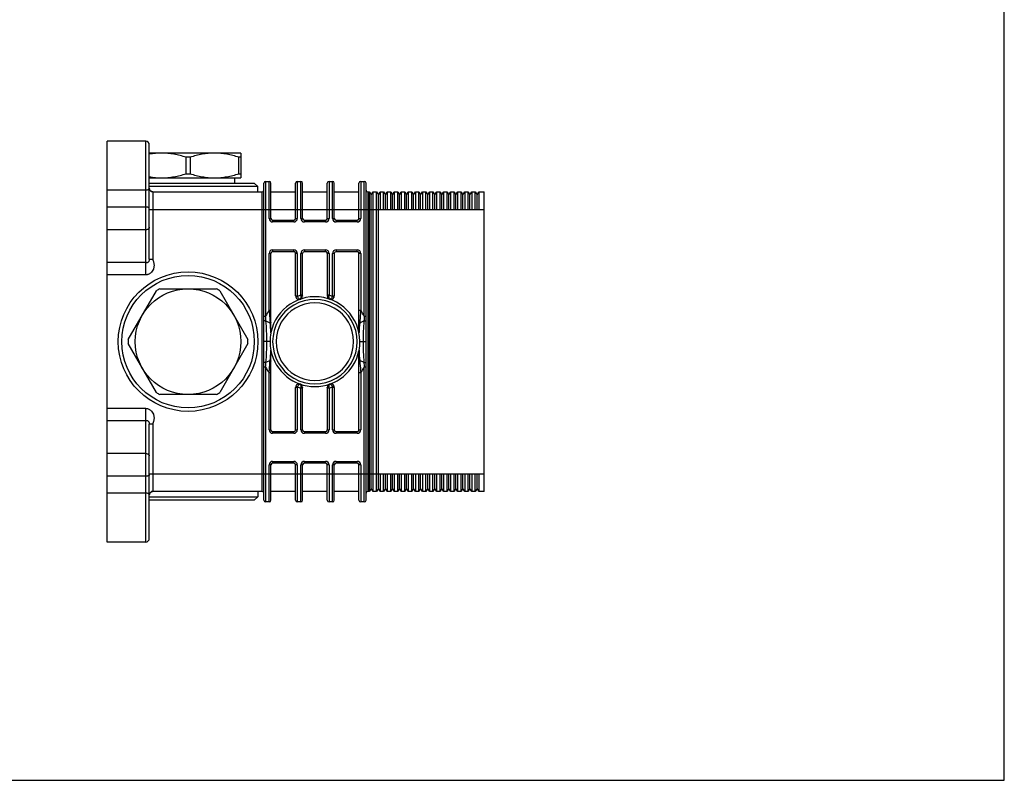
# Model space of a CAD drawing. Header units: millimetres. Extents: x 0 to 559, y 0 to 432.
# Tile 11 of 12: x 279 to 559, y 0 to 216. Entities that reach past the tile are written whole.
import ezdxf

# ---------------------------------------------------------------- set-up
doc = ezdxf.new("R2010")
doc.units = ezdxf.units.MM
doc.header["$LTSCALE"] = 30.734
doc.layers.get('0').update_dxf_attribs({"linetype": 'CONTINUOUS'})

msp = doc.modelspace()

# ---------------------------------------------------------------- linework, layer by layer
at = {"color": 7, "linetype": 'CONTINUOUS'}
for p, q in [((558.8, 0), (558.8, 431.8)), ((304.18, 67.64), (304.18, 181.39)), ((315.18, 181.39), (304.18, 181.39)), ((315.18, 143.45), (315.18, 181.39)), ((316.18, 147.93), (316.18, 180.39)), ((342.18, 178.01), (316.18, 178.01)), ((316.19, 177.71), (316.18, 177.7)), ((316.19, 177.71), (316.18, 177.71)), ((326.61, 172.17), (326.61, 176.86)), ((327.75, 176.86), (326.61, 176.86)), ((327.75, 176.86), (327.75, 172.17)), ((341.61, 172.17), (341.61, 176.86)), ((342.18, 176.86), (341.61, 176.86)), ((342.18, 178.01), (342.18, 171.01)), ((316.18, 171.01), (342.18, 171.01)), ((326.61, 172.17), (327.75, 172.17)), ((340.38, 171.01), (340.38, 169.51)), ((341.61, 172.17), (342.18, 172.17)), ((316.18, 169.51), (345.98, 169.51)), ((346.98, 168.51), (316.18, 168.51)), ((345.98, 169.51), (346.98, 168.51)), ((346.98, 167.01), (346.98, 168.51)), ((348.68, 79.51), (348.68, 169.51)), ((349.18, 170.01), (349.18, 131.73)), ((349.18, 170.01), (350.18, 170.01)), ((350.18, 159.49), (350.18, 170.01)), ((350.68, 159.49), (350.68, 169.51)), ((357.68, 159.49), (357.68, 169.51)), ((358.18, 170.01), (358.18, 159.49)), ((358.18, 170.01), (359.18, 170.01)), ((359.18, 159.49), (359.18, 170.01)), ((359.68, 159.49), (359.68, 169.51)), ((366.68, 159.49), (366.68, 169.51)), ((367.18, 170.01), (367.18, 159.49)), ((367.18, 170.01), (368.18, 170.01)), ((368.18, 159.49), (368.18, 170.01)), ((368.68, 159.49), (368.68, 169.51)), ((375.68, 159.49), (375.68, 169.51)), ((376.18, 170.01), (376.18, 159.49)), ((376.18, 170.01), (377.18, 170.01)), ((377.18, 131.73), (377.18, 170.01)), ((377.68, 79.51), (377.68, 169.51)), ((315.18, 167.48), (304.18, 167.48)), ((317.04, 167.09), (317.29, 167.03)), ((317.18, 167.01), (317.18, 147.93)), ((317.18, 167.01), (348.18, 167.01)), ((317.29, 167.03), (317.53, 167.01)), ((348.18, 82.01), (348.18, 167.01)), ((350.68, 167.01), (357.68, 167.01)), ((359.68, 167.01), (366.68, 167.01)), ((368.68, 167.01), (375.68, 167.01)), ((378.18, 167.01), (378.18, 82.01)), ((378.18, 167.01), (378.68, 167.01)), ((378.68, 82.01), (378.68, 167.01)), ((378.68, 167.01), (379.18, 166.21)), ((379.18, 166.21), (379.68, 167.01)), ((379.18, 82.81), (379.18, 166.21)), ((379.68, 82.01), (379.68, 167.01)), ((379.68, 167.01), (380.68, 167.01)), ((380.68, 82.01), (380.68, 167.01)), ((380.68, 167.01), (381.18, 166.21)), ((381.18, 166.21), (381.68, 167.01)), ((381.18, 82.81), (381.18, 166.21)), ((381.68, 167.01), (381.68, 162.01)), ((381.68, 167.01), (382.68, 167.01)), ((382.68, 162.01), (382.68, 167.01)), ((382.68, 167.01), (383.18, 166.21)), ((383.18, 166.21), (383.68, 167.01)), ((383.18, 162.01), (383.18, 166.21)), ((383.68, 167.01), (383.68, 162.01)), ((383.68, 167.01), (384.68, 167.01)), ((384.68, 162.01), (384.68, 167.01)), ((384.68, 167.01), (385.18, 166.21)), ((385.18, 166.21), (385.68, 167.01)), ((385.18, 162.01), (385.18, 166.21)), ((385.68, 167.01), (385.68, 162.01)), ((385.68, 167.01), (386.68, 167.01)), ((386.68, 162.01), (386.68, 167.01)), ((386.68, 167.01), (387.18, 166.21)), ((387.18, 166.21), (387.68, 167.01)), ((387.18, 162.01), (387.18, 166.21)), ((387.68, 167.01), (387.68, 162.01)), ((387.68, 167.01), (388.68, 167.01)), ((388.68, 162.01), (388.68, 167.01)), ((388.68, 167.01), (389.18, 166.21)), ((389.18, 166.21), (389.68, 167.01)), ((389.18, 162.01), (389.18, 166.21)), ((389.68, 167.01), (389.68, 162.01)), ((389.68, 167.01), (390.68, 167.01)), ((390.68, 162.01), (390.68, 167.01)), ((390.68, 167.01), (391.18, 166.21)), ((391.18, 166.21), (391.68, 167.01)), ((391.18, 162.01), (391.18, 166.21)), ((391.68, 167.01), (391.68, 162.01)), ((391.68, 167.01), (392.68, 167.01)), ((392.68, 162.01), (392.68, 167.01)), ((392.68, 167.01), (393.18, 166.21)), ((393.18, 166.21), (393.68, 167.01)), ((393.18, 162.01), (393.18, 166.21)), ((393.68, 167.01), (393.68, 162.01)), ((393.68, 167.01), (394.68, 167.01)), ((394.68, 162.01), (394.68, 167.01)), ((394.68, 167.01), (395.18, 166.21)), ((395.18, 166.21), (395.68, 167.01)), ((395.18, 162.01), (395.18, 166.21)), ((395.68, 167.01), (395.68, 162.01)), ((395.68, 167.01), (396.68, 167.01)), ((396.68, 162.01), (396.68, 167.01)), ((396.68, 167.01), (397.18, 166.21)), ((397.18, 166.21), (397.68, 167.01)), ((397.18, 162.01), (397.18, 166.21)), ((397.68, 167.01), (397.68, 162.01)), ((397.68, 167.01), (398.68, 167.01)), ((398.68, 162.01), (398.68, 167.01)), ((398.68, 167.01), (399.18, 166.21)), ((399.18, 166.21), (399.68, 167.01)), ((399.18, 162.01), (399.18, 166.21)), ((399.68, 167.01), (399.68, 162.01)), ((399.68, 167.01), (400.68, 167.01)), ((400.68, 162.01), (400.68, 167.01)), ((400.68, 167.01), (401.18, 166.21)), ((401.18, 166.21), (401.68, 167.01)), ((401.18, 162.01), (401.18, 166.21)), ((401.68, 167.01), (401.68, 162.01)), ((401.68, 167.01), (402.68, 167.01)), ((402.68, 162.01), (402.68, 167.01)), ((402.68, 167.01), (403.18, 166.21)), ((403.18, 166.21), (403.68, 167.01)), ((403.18, 162.01), (403.18, 166.21)), ((403.68, 167.01), (403.68, 162.01)), ((403.68, 167.01), (404.68, 167.01)), ((404.68, 162.01), (404.68, 167.01)), ((404.68, 167.01), (405.18, 166.21)), ((405.18, 166.21), (405.68, 167.01)), ((405.18, 162.01), (405.18, 166.21)), ((405.68, 167.01), (406.68, 167.01)), ((405.68, 167.01), (405.68, 162.01)), ((406.68, 162.01), (406.68, 167.01)), ((406.68, 167.01), (407.18, 166.21)), ((407.18, 166.21), (407.68, 167.01)), ((407.18, 162.01), (407.18, 166.21)), ((407.68, 167.01), (408.68, 167.01)), ((407.68, 167.01), (407.68, 162.01)), ((408.68, 162.01), (408.68, 167.01)), ((408.68, 167.01), (409.18, 166.21)), ((409.18, 166.21), (409.68, 167.01)), ((409.18, 162.01), (409.18, 166.21)), ((409.68, 167.01), (411.18, 167.01)), ((409.68, 167.01), (409.68, 162.01)), ((411.18, 82.01), (411.18, 167.01)), ((315.18, 162.7), (304.18, 162.7)), ((316.18, 162.01), (411.18, 162.01)), ((350.18, 159.49), (350.68, 159.49)), ((357.68, 159.49), (358.18, 159.49)), ((359.18, 159.49), (359.68, 159.49)), ((366.68, 159.49), (367.18, 159.49)), ((368.18, 159.49), (368.68, 159.49)), ((375.68, 159.49), (376.18, 159.49)), ((351.18, 159.01), (351.18, 158.49)), ((351.18, 159.01), (357.18, 159.01)), ((351.18, 158.99), (357.18, 158.99)), ((357.18, 158.49), (351.18, 158.49)), ((357.18, 158.49), (357.18, 159.01)), ((360.18, 159.01), (360.18, 158.49)), ((360.18, 159.01), (366.18, 159.01)), ((360.18, 158.99), (366.18, 158.99)), ((366.18, 158.49), (360.18, 158.49)), ((366.18, 158.49), (366.18, 159.01)), ((369.18, 159.01), (369.18, 158.49)), ((369.18, 159.01), (375.18, 159.01)), ((369.18, 158.99), (375.18, 158.99)), ((375.18, 158.49), (369.18, 158.49)), ((375.18, 158.49), (375.18, 159.01)), ((315.18, 156.26), (304.18, 156.26)), ((350.18, 133.41), (350.18, 149.54)), ((350.68, 149.54), (350.18, 149.54)), ((350.68, 127.08), (350.68, 149.54)), ((351.18, 150.54), (351.18, 150.01)), ((351.18, 150.54), (357.18, 150.54)), ((357.18, 150.04), (351.18, 150.04)), ((357.18, 150.01), (351.18, 150.01)), ((357.18, 150.01), (357.18, 150.54)), ((357.68, 137.51), (357.68, 149.54)), ((358.18, 149.54), (357.68, 149.54)), ((358.18, 149.54), (358.18, 137.51)), ((359.18, 137.67), (359.18, 149.54)), ((359.68, 149.54), (359.18, 149.54)), ((359.68, 137.51), (359.68, 149.54)), ((360.18, 150.54), (360.18, 150.01)), ((360.18, 150.54), (366.18, 150.54)), ((366.18, 150.04), (360.18, 150.04)), ((366.18, 150.01), (360.18, 150.01)), ((366.18, 150.01), (366.18, 150.54)), ((366.68, 149.54), (366.68, 137.51)), ((367.18, 149.54), (366.68, 149.54)), ((367.18, 149.54), (367.18, 137.67)), ((368.18, 137.51), (368.18, 149.54)), ((368.68, 149.54), (368.18, 149.54)), ((368.68, 149.54), (368.68, 137.51)), ((369.18, 150.54), (369.18, 150.01)), ((369.18, 150.54), (375.18, 150.54)), ((375.18, 150.04), (369.18, 150.04)), ((375.18, 150.01), (369.18, 150.01)), ((375.18, 150.01), (375.18, 150.54)), ((375.68, 127.08), (375.68, 149.54)), ((376.18, 149.54), (375.68, 149.54)), ((376.18, 149.54), (376.18, 133.41)), ((315.18, 146.98), (304.18, 146.98)), ((316.18, 147.93), (317.18, 147.93)), ((315.18, 143.45), (304.18, 143.45)), ((310.19, 125.09), (318.19, 138.94)), ((319.18, 139.51), (335.18, 139.51)), ((336.17, 138.94), (344.17, 125.09)), ((357.68, 137.51), (358.18, 137.51)), ((358.21, 137.33), (357.74, 137.16)), ((359.68, 137.67), (359.18, 137.67)), ((367.18, 137.67), (366.68, 137.67)), ((368.18, 137.51), (368.68, 137.51)), ((348.68, 131.73), (349.18, 131.73)), ((350.18, 133.41), (350.68, 133.41)), ((375.68, 133.41), (376.18, 133.41)), ((377.18, 131.73), (377.68, 131.73)), ((375.88, 129.9), (377.08, 130.41)), ((318.19, 110.09), (310.19, 123.94)), ((344.17, 123.94), (336.17, 110.09)), ((350.43, 124.51), (348.68, 124.51)), ((375.93, 124.51), (377.68, 124.51)), ((350.68, 99.49), (350.68, 121.95)), ((375.68, 99.49), (375.68, 121.95)), ((350.48, 119.13), (349.28, 118.62)), ((349.18, 117.3), (348.68, 117.3)), ((349.18, 117.3), (349.18, 79.01)), ((350.18, 99.49), (350.18, 115.62)), ((350.68, 115.62), (350.18, 115.62)), ((376.18, 115.62), (375.68, 115.62)), ((376.18, 115.62), (376.18, 99.49)), ((377.68, 117.3), (377.18, 117.3)), ((377.18, 79.01), (377.18, 117.3)), ((368.15, 111.69), (368.62, 111.87)), ((335.18, 109.51), (319.18, 109.51)), ((358.18, 111.52), (357.68, 111.52)), ((357.68, 99.49), (357.68, 111.52)), ((358.18, 111.52), (358.18, 99.49)), ((359.18, 111.36), (359.68, 111.36)), ((359.18, 99.49), (359.18, 111.36)), ((359.68, 99.49), (359.68, 111.52)), ((366.68, 111.52), (366.68, 99.49)), ((366.68, 111.36), (367.18, 111.36)), ((367.18, 111.36), (367.18, 99.49)), ((368.68, 111.52), (368.18, 111.52)), ((368.18, 99.49), (368.18, 111.52)), ((368.68, 111.52), (368.68, 99.49)), ((315.18, 105.58), (304.18, 105.58)), ((315.18, 67.64), (315.18, 105.58)), ((315.18, 102.05), (304.18, 102.05)), ((316.18, 68.64), (316.18, 101.1)), ((317.18, 101.1), (316.18, 101.1)), ((317.18, 101.1), (317.18, 82.01)), ((350.18, 99.49), (350.68, 99.49)), ((351.18, 99.01), (357.18, 99.01)), ((351.18, 99.01), (351.18, 98.49)), ((351.18, 98.99), (357.18, 98.99)), ((357.18, 98.49), (351.18, 98.49)), ((357.18, 98.49), (357.18, 99.01)), ((357.68, 99.49), (358.18, 99.49)), ((359.18, 99.49), (359.68, 99.49)), ((360.18, 99.01), (366.18, 99.01)), ((360.18, 99.01), (360.18, 98.49)), ((360.18, 98.99), (366.18, 98.99)), ((366.18, 98.49), (360.18, 98.49)), ((366.18, 98.49), (366.18, 99.01)), ((366.68, 99.49), (367.18, 99.49)), ((368.18, 99.49), (368.68, 99.49)), ((369.18, 99.01), (375.18, 99.01)), ((369.18, 99.01), (369.18, 98.49)), ((369.18, 98.99), (375.18, 98.99)), ((375.18, 98.49), (369.18, 98.49)), ((375.18, 98.49), (375.18, 99.01)), ((375.68, 99.49), (376.18, 99.49)), ((315.18, 92.77), (304.18, 92.77)), ((350.68, 89.54), (350.18, 89.54)), ((350.18, 79.01), (350.18, 89.54)), ((350.68, 79.51), (350.68, 89.54)), ((351.18, 90.54), (357.18, 90.54)), ((351.18, 90.54), (351.18, 90.01)), ((357.18, 90.04), (351.18, 90.04)), ((357.18, 90.01), (351.18, 90.01)), ((357.18, 90.01), (357.18, 90.54)), ((358.18, 89.54), (357.68, 89.54)), ((357.68, 79.51), (357.68, 89.54)), ((358.18, 89.54), (358.18, 79.01)), ((359.68, 89.54), (359.18, 89.54)), ((359.18, 79.01), (359.18, 89.54)), ((359.68, 79.51), (359.68, 89.54)), ((360.18, 90.54), (366.18, 90.54)), ((360.18, 90.54), (360.18, 90.01)), ((366.18, 90.04), (360.18, 90.04)), ((366.18, 90.01), (360.18, 90.01)), ((366.18, 90.01), (366.18, 90.54)), ((367.18, 89.54), (366.68, 89.54)), ((366.68, 79.51), (366.68, 89.54)), ((367.18, 89.54), (367.18, 79.01)), ((368.68, 89.54), (368.18, 89.54)), ((368.18, 79.01), (368.18, 89.54)), ((368.68, 79.51), (368.68, 89.54)), ((369.18, 90.54), (375.18, 90.54)), ((369.18, 90.54), (369.18, 90.01)), ((375.18, 90.04), (369.18, 90.04)), ((375.18, 90.01), (369.18, 90.01)), ((375.18, 90.01), (375.18, 90.54)), ((376.18, 89.54), (375.68, 89.54)), ((375.68, 79.51), (375.68, 89.54)), ((376.18, 89.54), (376.18, 79.01)), ((316.18, 87.01), (411.18, 87.01)), ((381.68, 87.01), (381.68, 82.01)), ((382.68, 82.01), (382.68, 87.01)), ((383.18, 82.81), (383.18, 87.01)), ((383.68, 87.01), (383.68, 82.01)), ((384.68, 82.01), (384.68, 87.01)), ((385.18, 82.81), (385.18, 87.01)), ((385.68, 87.01), (385.68, 82.01)), ((386.68, 82.01), (386.68, 87.01)), ((387.18, 82.81), (387.18, 87.01)), ((387.68, 87.01), (387.68, 82.01)), ((388.68, 82.01), (388.68, 87.01)), ((389.18, 82.81), (389.18, 87.01)), ((389.68, 87.01), (389.68, 82.01)), ((390.68, 82.01), (390.68, 87.01)), ((391.18, 82.81), (391.18, 87.01)), ((391.68, 87.01), (391.68, 82.01)), ((392.68, 82.01), (392.68, 87.01)), ((393.18, 82.81), (393.18, 87.01)), ((393.68, 87.01), (393.68, 82.01)), ((394.68, 82.01), (394.68, 87.01)), ((395.18, 82.81), (395.18, 87.01)), ((395.68, 87.01), (395.68, 82.01)), ((396.68, 82.01), (396.68, 87.01)), ((397.18, 82.81), (397.18, 87.01)), ((397.68, 87.01), (397.68, 82.01)), ((398.68, 82.01), (398.68, 87.01)), ((399.18, 82.81), (399.18, 87.01)), ((399.68, 87.01), (399.68, 82.01)), ((400.68, 82.01), (400.68, 87.01)), ((401.18, 82.81), (401.18, 87.01)), ((401.68, 87.01), (401.68, 82.01)), ((402.68, 82.01), (402.68, 87.01)), ((403.18, 82.81), (403.18, 87.01)), ((403.68, 87.01), (403.68, 82.01)), ((404.68, 82.01), (404.68, 87.01)), ((405.18, 82.81), (405.18, 87.01)), ((405.68, 87.01), (405.68, 82.01)), ((406.68, 82.01), (406.68, 87.01)), ((407.18, 82.81), (407.18, 87.01)), ((407.68, 87.01), (407.68, 82.01)), ((408.68, 82.01), (408.68, 87.01)), ((409.18, 82.81), (409.18, 87.01)), ((409.68, 87.01), (409.68, 82.01)), ((315.18, 86.32), (304.18, 86.32)), ((315.18, 81.55), (304.18, 81.55)), ((316.2, 81.21), (316.19, 81.12)), ((348.18, 82.01), (317.18, 82.01)), ((346.98, 82.01), (346.98, 80.51)), ((357.68, 82.01), (350.68, 82.01)), ((366.68, 82.01), (359.68, 82.01)), ((375.68, 82.01), (368.68, 82.01)), ((378.68, 82.01), (378.18, 82.01)), ((379.18, 82.81), (378.68, 82.01)), ((379.68, 82.01), (379.18, 82.81)), ((380.68, 82.01), (379.68, 82.01)), ((381.18, 82.81), (380.68, 82.01)), ((381.68, 82.01), (381.18, 82.81)), ((382.68, 82.01), (381.68, 82.01)), ((383.18, 82.81), (382.68, 82.01)), ((383.68, 82.01), (383.18, 82.81)), ((384.68, 82.01), (383.68, 82.01)), ((385.18, 82.81), (384.68, 82.01)), ((385.68, 82.01), (385.18, 82.81)), ((386.68, 82.01), (385.68, 82.01)), ((387.18, 82.81), (386.68, 82.01)), ((387.68, 82.01), (387.18, 82.81)), ((388.68, 82.01), (387.68, 82.01)), ((389.18, 82.81), (388.68, 82.01)), ((389.68, 82.01), (389.18, 82.81)), ((390.68, 82.01), (389.68, 82.01)), ((391.18, 82.81), (390.68, 82.01)), ((391.68, 82.01), (391.18, 82.81)), ((392.68, 82.01), (391.68, 82.01)), ((393.18, 82.81), (392.68, 82.01)), ((393.68, 82.01), (393.18, 82.81)), ((394.68, 82.01), (393.68, 82.01)), ((395.18, 82.81), (394.68, 82.01)), ((395.68, 82.01), (395.18, 82.81)), ((396.68, 82.01), (395.68, 82.01)), ((397.18, 82.81), (396.68, 82.01)), ((397.68, 82.01), (397.18, 82.81)), ((398.68, 82.01), (397.68, 82.01)), ((399.18, 82.81), (398.68, 82.01)), ((399.68, 82.01), (399.18, 82.81)), ((400.68, 82.01), (399.68, 82.01)), ((401.18, 82.81), (400.68, 82.01)), ((401.68, 82.01), (401.18, 82.81)), ((402.68, 82.01), (401.68, 82.01)), ((403.18, 82.81), (402.68, 82.01)), ((403.68, 82.01), (403.18, 82.81)), ((404.68, 82.01), (403.68, 82.01)), ((405.18, 82.81), (404.68, 82.01)), ((405.68, 82.01), (405.18, 82.81)), ((406.68, 82.01), (405.68, 82.01)), ((407.18, 82.81), (406.68, 82.01)), ((407.68, 82.01), (407.18, 82.81)), ((408.68, 82.01), (407.68, 82.01)), ((409.18, 82.81), (408.68, 82.01)), ((409.68, 82.01), (409.18, 82.81)), ((411.18, 82.01), (409.68, 82.01)), ((316.18, 80.51), (346.98, 80.51)), ((345.98, 79.51), (316.18, 79.51)), ((345.98, 79.51), (346.98, 80.51)), ((350.18, 79.01), (349.18, 79.01)), ((359.18, 79.01), (358.18, 79.01)), ((368.18, 79.01), (367.18, 79.01)), ((377.18, 79.01), (376.18, 79.01)), ((315.18, 67.64), (304.18, 67.64)), ((0, 0), (558.8, 0))]:
    msp.add_line(p, q, dxfattribs=at)
for points in [[(316.19, 167.91), (316.2, 167.82), (316.23, 167.73), (316.28, 167.65), (316.36, 167.54), (316.47, 167.43), (316.62, 167.31), (316.81, 167.19), (317.04, 167.09)], [(317.11, 81.95), (317.05, 81.93), (316.98, 81.91), (316.92, 81.89), (316.85, 81.86), (316.79, 81.82), (316.72, 81.79), (316.66, 81.75), (316.6, 81.7), (316.53, 81.65), (316.47, 81.6), (316.4, 81.53), (316.34, 81.46), (316.28, 81.38), (316.23, 81.3), (316.2, 81.21)], [(317.24, 81.99), (317.17, 81.97), (317.11, 81.95)], [(317.53, 82.01), (317.48, 82.01), (317.42, 82.01), (317.36, 82), (317.3, 82), (317.24, 81.99)]]:
    msp.add_lwpolyline(points, dxfattribs=at)
for radius in [19.8, 18.8, 15]:
    msp.add_circle((327.18, 124.51), radius, dxfattribs=at)
for centre, radius, start, end in [((315.18, 180.39), 1, 0, 90), ((317.18, 168.01), 1, 180, 270), ((349.18, 169.51), 0.5, 90, 180), ((350.18, 169.51), 0.5, 0, 90), ((358.18, 169.51), 0.5, 90, 180), ((359.18, 169.51), 0.5, 0, 90), ((367.18, 169.51), 0.5, 90, 180), ((368.18, 169.51), 0.5, 0, 90), ((376.18, 169.51), 0.5, 90, 180), ((377.18, 169.51), 0.5, 0, 90), ((348.18, 167.51), 0.5, 270, 360), ((378.18, 167.51), 0.5, 180, 270), ((351.18, 159.49), 1, 179.9984, 269.9977), ((357.18, 159.49), 1, 270.002, 0.0021), ((357.18, 159.49), 0.5, 270.0102, 359.9791), ((360.18, 159.49), 1, 179.9984, 269.9977), ((366.18, 159.49), 1, 270.002, 0.0021), ((366.18, 159.49), 0.5, 270.0102, 359.9791), ((369.18, 159.49), 1, 179.9984, 269.9977), ((375.18, 159.49), 1, 270.002, 0.0021), ((375.18, 159.49), 0.5, 270.0102, 359.9791), ((351.18, 159.49), 0.5, 209.032, 269.9898), ((360.18, 159.49), 0.5, 209.032, 269.9898), ((369.18, 159.49), 0.5, 209.032, 269.9898), ((351.18, 149.54), 1, 90.0019, 180.002), ((351.18, 149.54), 0.5, 90.0102, 179.9791), ((357.18, 149.54), 1, 359.9984, 89.9976), ((357.18, 149.54), 0.5, 29.032, 89.9898), ((360.18, 149.54), 1, 90.0019, 180.002), ((360.18, 149.54), 0.5, 90.0102, 179.9791), ((366.18, 149.54), 1, 359.9984, 89.9976), ((366.18, 149.54), 0.5, 29.032, 89.9898), ((369.18, 149.54), 1, 90.0019, 180.002), ((369.18, 149.54), 0.5, 90.0102, 179.9791), ((375.18, 149.54), 1, 359.9984, 89.9976), ((375.18, 149.54), 0.5, 29.032, 89.9898), ((327.18, 124.51), 17, 118.0725, 121.9275), ((327.18, 124.51), 17, 58.0725, 61.9275), ((363.18, 124.51), 12.75, 348.8523, 168.4227), ((358.68, 137.51), 1, 180, 360), ((358.68, 137.51), 0.5, 180, 200.1451), ((363.18, 124.51), 13.75, 106.9124, 111.1869), ((460.9, 152.46), 102.79, 188.2753, 188.4506), ((367.68, 137.51), 1, 180, 360), ((286.84, 149.31), 81.18, 351.534, 351.7559), ((363.18, 124.51), 13.75, 68.8131, 73.0876), ((367.68, 137.51), 0.5, 339.8549, 360), ((363.17, 124.51), 11.99, 359.9967, 180.0033), ((363.17, 124.51), 11, 359.9967, 180.0033), ((363.18, 124.51), 15.75, 145.6287, 152.734), ((92.59, 111.64), 257.38, 4.1826, 4.4774), ((363.18, 124.51), 15.75, 27.266, 34.3713), ((607.18, 113.65), 230.71, 175.5056, 175.8345), ((279.27, 124.49), 70.26, 0.0221, 4.835), ((289.7, 124.45), 61.03, 2.553, 5.1232), ((437.13, 124.42), 61.5, 174.8894, 177.4395), ((447.09, 124.49), 70.26, 175.165, 179.9779), ((363.18, 124.51), 12.75, 168.8523, 191.1477), ((323.14, 125.95), 27.56, 2.3132, 2.5358), ((350.18, 127.08), 0.5, 348.8523, 0), ((376.18, 127.08), 0.5, 180, 191.1476), ((402.17, 126), 26.5, 177.4603, 177.6915), ((327.18, 124.51), 17, 178.0725, 181.9275), ((327.18, 124.51), 17, 358.0725, 1.9275), ((279.27, 124.54), 70.26, 355.165, 359.9779), ((363.17, 124.51), 11.99, 179.9967, 0.0033), ((363.17, 124.51), 11, 179.9967, 0.0033), ((447.09, 124.54), 70.26, 180.0221, 184.835), ((289.23, 124.61), 61.5, 354.8894, 357.4395), ((324.19, 123.03), 26.5, 357.4603, 357.6915), ((350.18, 121.95), 0.5, 0, 11.1476), ((363.18, 124.51), 12.75, 191.5773, 348.4227), ((376.18, 121.95), 0.5, 168.8523, 180), ((400.5, 122.96), 24.82, 182.3276, 182.5479), ((437.25, 124.62), 61.61, 182.5652, 185.1109), ((119.18, 135.38), 230.71, 355.5056, 355.8345), ((633.77, 137.39), 257.38, 184.1826, 184.4774), ((363.18, 124.51), 15.75, 207.266, 214.3713), ((363.18, 124.51), 15.75, 325.6287, 332.734), ((358.68, 111.52), 1, 0, 180), ((367.68, 111.52), 1, 0, 180), ((327.18, 124.51), 17, 238.0725, 241.9275), ((327.18, 124.51), 17, 298.0725, 301.9275), ((358.68, 111.52), 0.5, 159.8549, 180), ((363.18, 124.51), 13.75, 248.8131, 253.0876), ((439.51, 99.72), 81.17, 171.534, 171.7559), ((265.45, 96.56), 102.81, 8.2753, 8.4505), ((363.18, 124.51), 13.75, 286.9124, 291.1869), ((367.68, 111.52), 0.5, 0, 20.1451), ((351.18, 99.49), 1, 179.9984, 269.9977), ((351.18, 99.49), 0.5, 209.032, 269.9898), ((357.18, 99.49), 1, 270.002, 0.0021), ((357.18, 99.49), 0.5, 270.0102, 359.9791), ((360.18, 99.49), 1, 179.9984, 269.9977), ((360.18, 99.49), 0.5, 209.032, 269.9898), ((366.18, 99.49), 1, 270.002, 0.0021), ((366.18, 99.49), 0.5, 270.0102, 359.9791), ((369.18, 99.49), 1, 179.9984, 269.9977), ((369.18, 99.49), 0.5, 209.032, 269.9898), ((375.18, 99.49), 1, 270.002, 0.0021), ((375.18, 99.49), 0.5, 270.0102, 359.9791), ((351.18, 89.54), 1, 90.0019, 180.002), ((351.18, 89.54), 0.5, 90.0102, 179.9791), ((357.18, 89.54), 1, 359.9984, 89.9976), ((357.18, 89.54), 0.5, 29.032, 89.9898), ((360.18, 89.54), 1, 90.0019, 180.002), ((360.18, 89.54), 0.5, 90.0102, 179.9791), ((366.18, 89.54), 1, 359.9984, 89.9976), ((366.18, 89.54), 0.5, 29.032, 89.9898), ((369.18, 89.54), 1, 90.0019, 180.002), ((369.18, 89.54), 0.5, 90.0102, 179.9791), ((375.18, 89.54), 1, 359.9984, 89.9976), ((375.18, 89.54), 0.5, 29.032, 89.9898), ((317.18, 81.01), 1, 90, 180), ((348.18, 81.51), 0.5, 0, 90), ((378.18, 81.51), 0.5, 90, 180), ((349.18, 79.51), 0.5, 180, 270), ((350.18, 79.51), 0.5, 270, 360), ((358.18, 79.51), 0.5, 180, 270), ((359.18, 79.51), 0.5, 270, 360), ((367.18, 79.51), 0.5, 180, 270), ((368.18, 79.51), 0.5, 270, 360), ((376.18, 79.51), 0.5, 180, 270), ((377.18, 79.51), 0.5, 270, 360), ((315.18, 68.64), 1, 270, 360)]:
    msp.add_arc(centre, radius, start, end, dxfattribs=at)
for centre, start_param, end_param in [((351.18, 159.51), -4.669121, -3.141593), ((357.18, 159.51), -3.141593, -1.614065), ((360.18, 159.51), -4.669121, -3.141593), ((366.18, 159.51), -3.141593, -1.614065), ((369.18, 159.51), -4.669121, -3.141593), ((375.18, 159.51), -3.141593, -1.614065), ((351.18, 149.51), 0, 1.527528), ((357.18, 149.51), -1.527528, 0), ((360.18, 149.51), 0, 1.527528), ((366.18, 149.51), -1.527528, 0), ((369.18, 149.51), 0, 1.527528), ((375.18, 149.51), -1.527528, 0), ((351.18, 99.51), -4.669121, -3.141593), ((357.18, 99.51), -3.141593, -1.614065), ((360.18, 99.51), -4.669121, -3.141593), ((366.18, 99.51), -3.141593, -1.614065), ((369.18, 99.51), -4.669121, -3.141593), ((375.18, 99.51), -3.141593, -1.614065), ((351.18, 89.51), 0, 1.527528), ((357.18, 89.51), -1.527528, 0), ((360.18, 89.51), 0, 1.527528), ((366.18, 89.51), -1.527528, 0), ((369.18, 89.51), 0, 1.527528), ((375.18, 89.51), -1.527528, 0)]:
    msp.add_ellipse(centre, major_axis=(0, 0.5), ratio=0.999962, start_param=start_param, end_param=end_param, dxfattribs=at)
for points, knots in [([(319.68, 178.01), (319.1, 178.01), (317.93, 177.96), (316.77, 177.81), (316.19, 177.71)], [0, 0, 0, 0, 0.499526, 1, 1, 1, 1]), ([(326.61, 176.86), (325.48, 177.21), (323.77, 177.65), (321.44, 177.96), (320.27, 178.01), (319.68, 178.01)], [0, 0, 0, 0, 0.501415, 0.750945, 1, 1, 1, 1]), ([(334.68, 178.01), (334.1, 178.01), (332.92, 177.96), (330.59, 177.65), (328.88, 177.21), (327.75, 176.86)], [0, 0, 0, 0, 0.249055, 0.498585, 1, 1, 1, 1]), ([(341.61, 176.86), (340.48, 177.21), (338.77, 177.65), (336.44, 177.96), (335.27, 178.01), (334.68, 178.01)], [0, 0, 0, 0, 0.501415, 0.750945, 1, 1, 1, 1]), ([(316.18, 171.32), (316.76, 171.22), (317.92, 171.07), (319.09, 171.01), (319.68, 171.01)], [0, 0, 0, 0, 0.500477, 1, 1, 1, 1]), ([(319.68, 171.01), (320.27, 171.01), (321.44, 171.07), (323.77, 171.38), (325.48, 171.82), (326.61, 172.17)], [0, 0, 0, 0, 0.249055, 0.498585, 1, 1, 1, 1]), ([(327.75, 172.17), (328.88, 171.82), (330.59, 171.38), (332.92, 171.07), (334.1, 171.01), (334.68, 171.01)], [0, 0, 0, 0, 0.501415, 0.750945, 1, 1, 1, 1]), ([(334.68, 171.01), (335.27, 171.01), (336.44, 171.07), (338.77, 171.38), (340.48, 171.82), (341.61, 172.17)], [0, 0, 0, 0, 0.249055, 0.498585, 1, 1, 1, 1]), ([(316.18, 168.07), (316.18, 168.03), (316.17, 167.95), (316.11, 167.84), (316.01, 167.74), (315.84, 167.61), (315.55, 167.51), (315.31, 167.48), (315.18, 167.48)], [0, 0, 0, 0, 0.09207, 0.19029, 0.298964, 0.419943, 0.695484, 1, 1, 1, 1]), ([(316.18, 162.34), (316.18, 162.36), (316.16, 162.42), (316.1, 162.49), (316.01, 162.55), (315.88, 162.6), (315.73, 162.65), (315.5, 162.69), (315.31, 162.7), (315.18, 162.7)], [0, 0, 0, 0, 0.065571, 0.144596, 0.243792, 0.36436, 0.504433, 0.660374, 1, 1, 1, 1]), ([(316.18, 156.97), (316.18, 156.92), (316.17, 156.83), (316.09, 156.64), (315.89, 156.44), (315.56, 156.29), (315.31, 156.26), (315.18, 156.26)], [0, 0, 0, 0, 0.103593, 0.210949, 0.445697, 0.71257, 1, 1, 1, 1]), ([(317.18, 147.93), (317.18, 147.87), (317.2, 147.75), (317.26, 147.52), (317.36, 147.24), (317.45, 146.89), (317.52, 146.53), (317.54, 146.17), (317.52, 145.81), (317.45, 145.46), (317.31, 145), (317.01, 144.47), (316.6, 144.03), (316.21, 143.75), (315.89, 143.58), (315.54, 143.47), (315.3, 143.45), (315.18, 143.45)], [0, 0, 0, 0, 0.031247, 0.062508, 0.125041, 0.187564, 0.250081, 0.312601, 0.375127, 0.437665, 0.500212, 0.625059, 0.749908, 0.812455, 0.874994, 0.937507, 1, 1, 1, 1]), ([(316.18, 147.93), (316.18, 147.85), (316.18, 147.71), (316.13, 147.47), (316.03, 147.25), (315.88, 147.07), (315.73, 146.97), (315.59, 146.91), (315.47, 146.91), (315.38, 146.93), (315.31, 146.95), (315.25, 146.98), (315.2, 146.98), (315.18, 146.98)], [0, 0, 0, 0, 0.144257, 0.257043, 0.429718, 0.562016, 0.668268, 0.757157, 0.837305, 0.877163, 0.917879, 0.959146, 1, 1, 1, 1]), ([(359.01, 136.56), (358.98, 136.55), (358.91, 136.54), (358.81, 136.57), (358.71, 136.62), (358.55, 136.75), (358.37, 136.99), (358.26, 137.21), (358.21, 137.33)], [0, 0, 0, 0, 0.075288, 0.159365, 0.258419, 0.375419, 0.662738, 1, 1, 1, 1]), ([(359.01, 136.56), (359.03, 136.57), (359.08, 136.59), (359.13, 136.65), (359.18, 136.73), (359.23, 136.86), (359.25, 137.08), (359.24, 137.26), (359.23, 137.36)], [0, 0, 0, 0, 0.082185, 0.170349, 0.270243, 0.384876, 0.662451, 1, 1, 1, 1]), ([(359.68, 137.51), (359.68, 137.5), (359.67, 137.48), (359.64, 137.45), (359.6, 137.43), (359.55, 137.4), (359.48, 137.39), (359.37, 137.37), (359.29, 137.36), (359.23, 137.36)], [0, 0, 0, 0, 0.057286, 0.130359, 0.226087, 0.345473, 0.486591, 0.645853, 1, 1, 1, 1]), ([(367.13, 137.36), (367.08, 137.36), (366.99, 137.37), (366.88, 137.39), (366.81, 137.4), (366.76, 137.43), (366.72, 137.45), (366.69, 137.48), (366.68, 137.5), (366.68, 137.51)], [0, 0, 0, 0, 0.354147, 0.513409, 0.654527, 0.773913, 0.869641, 0.942714, 1, 1, 1, 1]), ([(367.13, 137.36), (367.12, 137.26), (367.11, 137.08), (367.13, 136.86), (367.18, 136.73), (367.23, 136.65), (367.29, 136.59), (367.33, 136.57), (367.35, 136.56)], [0, 0, 0, 0, 0.337544, 0.615123, 0.729753, 0.829644, 0.917809, 1, 1, 1, 1]), ([(368.15, 137.33), (368.1, 137.21), (367.99, 136.99), (367.81, 136.75), (367.65, 136.62), (367.55, 136.57), (367.45, 136.54), (367.38, 136.55), (367.35, 136.56)], [0, 0, 0, 0, 0.337269, 0.624584, 0.741591, 0.840628, 0.924684, 1, 1, 1, 1]), ([(368.62, 137.16), (368.62, 137.16), (368.61, 137.17), (368.61, 137.17), (368.6, 137.17), (368.58, 137.18), (368.56, 137.18), (368.54, 137.19), (368.51, 137.2), (368.47, 137.22), (368.41, 137.24), (368.33, 137.27), (368.24, 137.3), (368.18, 137.32), (368.15, 137.33)], [0, 0, 0, 0, 0.004826, 0.019358, 0.043209, 0.076273, 0.11823, 0.168676, 0.227119, 0.293015, 0.444529, 0.61737, 0.80496, 1, 1, 1, 1]), ([(350.18, 133.41), (350.21, 133.11), (350.31, 131.94), (350.41, 130.77), (350.48, 129.9)], [0, 0, 0, 0, 0.256193, 1, 1, 1, 1]), ([(376.18, 133.41), (376.15, 133.11), (376.05, 131.94), (375.95, 130.77), (375.88, 129.9)], [0, 0, 0, 0, 0.256193, 1, 1, 1, 1]), ([(349.28, 130.41), (349.21, 130.41), (349.11, 130.41), (348.97, 130.41), (348.87, 130.42), (348.79, 130.42), (348.73, 130.43), (348.7, 130.44), (348.68, 130.45), (348.68, 130.45), (348.68, 130.45)], [0, 0, 0, 0, 0.344154, 0.522962, 0.687208, 0.822313, 0.920261, 0.977083, 0.991827, 1, 1, 1, 1]), ([(349.28, 130.41), (349.39, 130.36), (349.79, 130.19), (350.19, 130.02), (350.48, 129.9)], [0, 0, 0, 0, 0.271247, 1, 1, 1, 1]), ([(350.68, 130.03), (350.68, 130), (350.65, 129.97), (350.6, 129.94), (350.55, 129.92), (350.51, 129.91), (350.48, 129.9)], [0, 0, 0, 0, 0.34071, 0.475351, 0.631461, 1, 1, 1, 1]), ([(375.88, 129.9), (375.85, 129.91), (375.81, 129.92), (375.76, 129.94), (375.71, 129.97), (375.68, 130), (375.68, 130.03)], [0, 0, 0, 0, 0.36854, 0.52465, 0.659291, 1, 1, 1, 1]), ([(377.08, 130.41), (377.14, 130.41), (377.24, 130.41), (377.37, 130.41), (377.47, 130.42), (377.55, 130.42), (377.62, 130.43), (377.66, 130.44), (377.68, 130.44), (377.68, 130.45), (377.68, 130.45)], [0, 0, 0, 0, 0.308245, 0.478875, 0.644559, 0.790475, 0.903052, 0.971927, 0.990288, 1, 1, 1, 1]), ([(350.67, 127.06), (350.67, 127.05), (350.67, 127.03), (350.67, 127), (350.67, 126.99), (350.67, 126.98), (350.67, 126.98)], [0, 0, 0, 0, 0.412803, 0.727553, 0.930237, 1, 1, 1, 1]), ([(375.69, 127.06), (375.69, 127.05), (375.69, 127.03), (375.69, 127), (375.69, 126.99), (375.69, 126.98), (375.69, 126.98)], [0, 0, 0, 0, 0.413906, 0.727419, 0.925175, 1, 1, 1, 1]), ([(350.67, 121.97), (350.67, 121.98), (350.67, 122), (350.67, 122.02), (350.67, 122.04), (350.67, 122.05), (350.67, 122.05)], [0, 0, 0, 0, 0.413906, 0.727419, 0.925175, 1, 1, 1, 1]), ([(375.69, 122.05), (375.69, 122.05), (375.69, 122.04), (375.69, 122.02), (375.69, 121.99), (375.69, 121.97), (375.69, 121.95)], [0, 0, 0, 0, 0.074771, 0.273667, 0.587847, 1, 1, 1, 1]), ([(349.28, 118.62), (349.22, 118.62), (349.12, 118.62), (348.99, 118.62), (348.89, 118.61), (348.81, 118.61), (348.74, 118.6), (348.7, 118.59), (348.69, 118.58), (348.68, 118.58), (348.68, 118.58)], [0, 0, 0, 0, 0.308245, 0.478875, 0.644559, 0.790475, 0.903052, 0.971927, 0.990288, 1, 1, 1, 1]), ([(350.18, 115.62), (350.21, 115.92), (350.31, 117.09), (350.41, 118.26), (350.48, 119.13)], [0, 0, 0, 0, 0.256193, 1, 1, 1, 1]), ([(350.48, 119.13), (350.51, 119.12), (350.55, 119.11), (350.6, 119.09), (350.65, 119.06), (350.68, 119.03), (350.68, 119)], [0, 0, 0, 0, 0.36854, 0.52465, 0.659291, 1, 1, 1, 1]), ([(375.88, 119.13), (375.85, 119.12), (375.8, 119.11), (375.73, 119.07), (375.68, 119.03), (375.68, 119)], [0, 0, 0, 0, 0.350798, 0.640822, 1, 1, 1, 1]), ([(375.88, 119.13), (375.9, 118.85), (376, 117.68), (376.1, 116.51), (376.18, 115.62)], [0, 0, 0, 0, 0.242146, 1, 1, 1, 1]), ([(377.08, 118.62), (376.97, 118.67), (376.57, 118.84), (376.17, 119), (375.88, 119.13)], [0, 0, 0, 0, 0.271247, 1, 1, 1, 1]), ([(377.08, 118.62), (377.15, 118.62), (377.26, 118.62), (377.39, 118.62), (377.49, 118.61), (377.57, 118.6), (377.63, 118.6), (377.66, 118.59), (377.68, 118.58), (377.68, 118.58), (377.68, 118.58)], [0, 0, 0, 0, 0.344154, 0.522962, 0.687208, 0.822313, 0.920261, 0.977083, 0.991827, 1, 1, 1, 1]), ([(357.74, 111.87), (357.74, 111.87), (357.75, 111.86), (357.75, 111.86), (357.76, 111.86), (357.78, 111.85), (357.8, 111.84), (357.82, 111.84), (357.85, 111.83), (357.89, 111.81), (357.95, 111.79), (358.03, 111.76), (358.12, 111.73), (358.18, 111.7), (358.21, 111.69)], [0, 0, 0, 0, 0.004826, 0.019358, 0.043209, 0.076273, 0.11823, 0.168676, 0.227119, 0.293015, 0.444529, 0.61737, 0.80496, 1, 1, 1, 1]), ([(358.21, 111.69), (358.26, 111.82), (358.37, 112.04), (358.55, 112.28), (358.71, 112.4), (358.81, 112.46), (358.91, 112.48), (358.98, 112.48), (359.01, 112.47)], [0, 0, 0, 0, 0.337269, 0.624584, 0.741591, 0.840628, 0.924684, 1, 1, 1, 1]), ([(359.23, 111.67), (359.24, 111.77), (359.25, 111.95), (359.23, 112.16), (359.18, 112.3), (359.13, 112.38), (359.08, 112.43), (359.03, 112.46), (359.01, 112.47)], [0, 0, 0, 0, 0.337544, 0.615123, 0.729753, 0.829644, 0.917809, 1, 1, 1, 1]), ([(367.35, 112.47), (367.33, 112.46), (367.29, 112.43), (367.23, 112.38), (367.18, 112.3), (367.13, 112.16), (367.11, 111.95), (367.12, 111.77), (367.13, 111.67)], [0, 0, 0, 0, 0.082185, 0.170349, 0.270243, 0.384876, 0.662451, 1, 1, 1, 1]), ([(367.35, 112.47), (367.38, 112.48), (367.45, 112.48), (367.55, 112.46), (367.65, 112.4), (367.81, 112.28), (367.99, 112.04), (368.1, 111.82), (368.15, 111.69)], [0, 0, 0, 0, 0.075288, 0.159365, 0.258419, 0.375419, 0.662738, 1, 1, 1, 1]), ([(359.23, 111.67), (359.29, 111.67), (359.37, 111.66), (359.48, 111.64), (359.55, 111.62), (359.6, 111.6), (359.64, 111.58), (359.67, 111.55), (359.68, 111.53), (359.68, 111.52)], [0, 0, 0, 0, 0.354147, 0.513409, 0.654527, 0.773913, 0.869641, 0.942714, 1, 1, 1, 1]), ([(366.68, 111.52), (366.68, 111.53), (366.69, 111.55), (366.72, 111.58), (366.76, 111.6), (366.81, 111.62), (366.88, 111.64), (366.99, 111.66), (367.08, 111.67), (367.13, 111.67)], [0, 0, 0, 0, 0.057286, 0.130359, 0.226087, 0.345473, 0.486591, 0.645853, 1, 1, 1, 1]), ([(315.18, 105.58), (315.3, 105.58), (315.54, 105.56), (315.89, 105.44), (316.21, 105.28), (316.6, 105), (317.01, 104.56), (317.31, 104.03), (317.45, 103.57), (317.52, 103.21), (317.54, 102.85), (317.52, 102.49), (317.45, 102.14), (317.36, 101.79), (317.26, 101.51), (317.2, 101.28), (317.18, 101.16), (317.18, 101.1)], [0, 0, 0, 0, 0.062493, 0.125005, 0.187544, 0.250091, 0.37494, 0.499786, 0.562333, 0.624871, 0.687398, 0.749918, 0.812436, 0.874959, 0.937492, 0.968753, 1, 1, 1, 1]), ([(315.18, 102.05), (315.2, 102.05), (315.25, 102.05), (315.31, 102.08), (315.38, 102.1), (315.47, 102.12), (315.59, 102.12), (315.73, 102.06), (315.88, 101.95), (316.03, 101.78), (316.13, 101.56), (316.18, 101.32), (316.18, 101.18), (316.18, 101.1)], [0, 0, 0, 0, 0.040854, 0.082121, 0.122837, 0.162695, 0.242843, 0.331732, 0.437984, 0.570282, 0.742957, 0.855743, 1, 1, 1, 1]), ([(315.18, 92.77), (315.31, 92.77), (315.56, 92.73), (315.89, 92.59), (316.09, 92.39), (316.17, 92.2), (316.18, 92.11), (316.18, 92.06)], [0, 0, 0, 0, 0.28743, 0.554303, 0.789051, 0.896407, 1, 1, 1, 1]), ([(316.18, 86.69), (316.18, 86.67), (316.16, 86.61), (316.1, 86.54), (316.01, 86.48), (315.88, 86.43), (315.73, 86.38), (315.5, 86.34), (315.31, 86.32), (315.18, 86.32)], [0, 0, 0, 0, 0.065571, 0.144596, 0.243792, 0.36436, 0.504433, 0.660374, 1, 1, 1, 1]), ([(316.18, 80.96), (316.18, 81), (316.17, 81.08), (316.11, 81.19), (316.01, 81.29), (315.84, 81.41), (315.55, 81.52), (315.31, 81.55), (315.18, 81.55)], [0, 0, 0, 0, 0.09207, 0.19029, 0.298964, 0.419943, 0.695484, 1, 1, 1, 1])]:
    msp.add_open_spline(points, degree=3, knots=knots, dxfattribs=at)
for points in [[(350.74, 159.25), (350.7, 159.32), (350.68, 159.41), (350.68, 159.49)], [(359.74, 159.25), (359.7, 159.32), (359.68, 159.41), (359.68, 159.49)], [(368.74, 159.25), (368.7, 159.32), (368.68, 159.41), (368.68, 159.49)], [(357.62, 149.78), (357.66, 149.71), (357.68, 149.62), (357.68, 149.54)], [(366.62, 149.78), (366.66, 149.71), (366.68, 149.62), (366.68, 149.54)], [(375.62, 149.78), (375.66, 149.71), (375.68, 149.62), (375.68, 149.54)], [(350.74, 99.25), (350.7, 99.32), (350.68, 99.41), (350.68, 99.49)], [(359.74, 99.25), (359.7, 99.32), (359.68, 99.41), (359.68, 99.49)], [(368.74, 99.25), (368.7, 99.32), (368.68, 99.41), (368.68, 99.49)], [(357.62, 89.78), (357.66, 89.71), (357.68, 89.62), (357.68, 89.54)], [(366.62, 89.78), (366.66, 89.71), (366.68, 89.62), (366.68, 89.54)], [(375.62, 89.78), (375.66, 89.71), (375.68, 89.62), (375.68, 89.54)]]:
    msp.add_open_spline(points, degree=3, dxfattribs=at)

doc.saveas('drawing.dxf')
